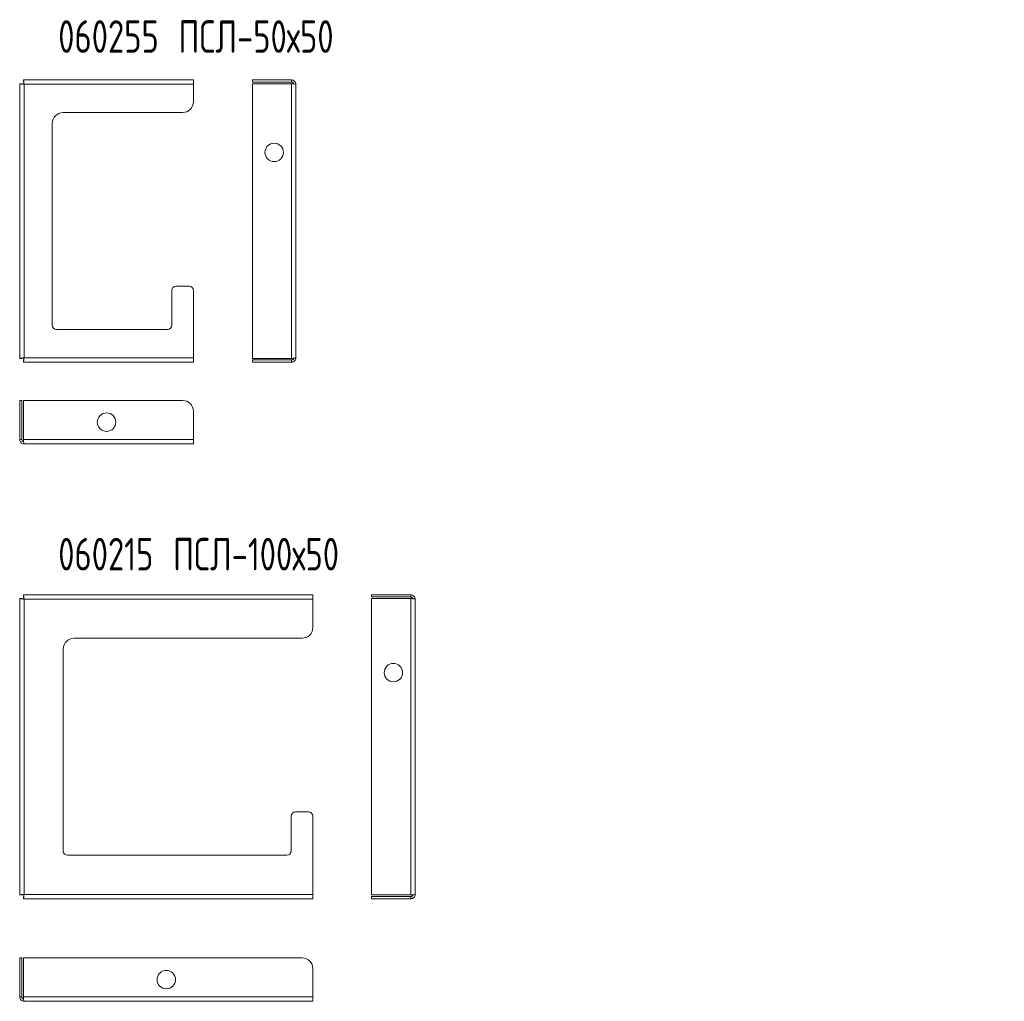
# Model space of a CAD drawing. Header units: millimetres. Extents: x -54 to 796, y -5 to 547.
# Tile 2 of 2: x 343 to 796, y 94 to 547. Entities that reach past the tile are written whole.
import ezdxf

# ---------------------------------------------------------------- set-up
doc = ezdxf.new("R2010")
doc.units = ezdxf.units.MM
doc.styles.add('SLDTEXTSTYLE4', font='TXT', dxfattribs={"width": 0.7, "bigfont": 'bigfont'})

msp = doc.modelspace()

# ---------------------------------------------------------------- linework, layer by layer
at = {"color": 7, "linetype": 'Continuous', "lineweight": 15}
for p, q in [((342.62, 517.16), (343.62, 517.16)), ((342.62, 517.16), (342.62, 390.58)), ((344.33, 518.87), (344.33, 517.87)), ((422.62, 518.87), (344.33, 518.87)), ((422.62, 518.87), (422.62, 516.87)), ((467.82, 518.87), (449.82, 518.87)), ((449.82, 518.87), (449.82, 517.87)), ((467.82, 517.87), (449.82, 517.87)), ((449.82, 517.16), (449.82, 390.58)), ((467.82, 517.16), (449.82, 517.16)), ((467.82, 518.87), (467.82, 517.87)), ((467.82, 517.16), (467.82, 390.58)), ((344.62, 516.87), (344.62, 390.87)), ((422.62, 516.87), (344.62, 516.87)), ((422.62, 508.87), (422.62, 516.87)), ((469.82, 516.87), (469.82, 390.87)), ((362.62, 503.87), (417.62, 503.87)), ((357.62, 405.87), (357.62, 498.87)), ((412.62, 421.87), (412.62, 405.87)), ((420.62, 423.87), (414.62, 423.87)), ((422.62, 390.87), (422.62, 421.87)), ((410.62, 403.87), (359.62, 403.87)), ((342.62, 390.58), (343.62, 390.58)), ((344.62, 390.87), (422.62, 390.87)), ((422.62, 390.87), (422.62, 388.87)), ((467.82, 390.58), (449.82, 390.58)), ((344.33, 388.87), (344.33, 389.87)), ((344.33, 388.87), (422.62, 388.87)), ((467.82, 389.87), (449.82, 389.87)), ((449.82, 388.87), (449.82, 389.87)), ((467.82, 388.87), (449.82, 388.87)), ((467.82, 388.87), (467.82, 389.87)), ((342.62, 371.23), (343.62, 371.23)), ((342.62, 353.23), (342.62, 371.23)), ((343.62, 353.23), (343.62, 371.23)), ((344.33, 353.23), (344.33, 371.23)), ((417.62, 371.23), (344.33, 371.23)), ((422.62, 353.23), (422.62, 366.23)), ((342.62, 353.23), (343.62, 353.23)), ((422.62, 353.23), (344.33, 353.23)), ((422.62, 351.23), (344.62, 351.23)), ((422.62, 353.23), (422.62, 351.23)), ((344.34, 281.7), (344.34, 280.7)), ((477.64, 281.7), (344.34, 281.7)), ((477.64, 281.7), (477.64, 279.7)), ((504.72, 281.7), (504.72, 280.7)), ((522.72, 281.7), (504.72, 281.7)), ((522.72, 281.7), (522.72, 280.7)), ((342.64, 279.99), (343.64, 279.99)), ((342.64, 279.99), (342.64, 143.41)), ((344.64, 279.7), (344.64, 143.7)), ((477.64, 279.7), (344.64, 279.7)), ((477.64, 266.7), (477.64, 279.7)), ((522.72, 280.7), (504.72, 280.7)), ((504.72, 279.99), (504.72, 143.41)), ((522.72, 279.99), (504.72, 279.99)), ((522.72, 279.99), (522.72, 143.41)), ((524.72, 279.7), (524.72, 143.7)), ((367.64, 261.7), (472.64, 261.7)), ((362.64, 163.7), (362.64, 256.7)), ((475.64, 181.7), (469.64, 181.7)), ((467.64, 179.7), (467.64, 163.7)), ((477.64, 143.7), (477.64, 179.7)), ((465.64, 161.7), (364.64, 161.7)), ((342.64, 143.41), (343.64, 143.41)), ((344.34, 141.7), (344.34, 142.7)), ((344.34, 141.7), (477.64, 141.7)), ((344.64, 143.7), (477.64, 143.7)), ((477.64, 143.7), (477.64, 141.7)), ((522.72, 143.41), (504.72, 143.41)), ((522.72, 142.7), (504.72, 142.7)), ((504.72, 141.7), (504.72, 142.7)), ((522.72, 141.7), (504.72, 141.7)), ((522.72, 141.7), (522.72, 142.7)), ((342.64, 114.43), (343.64, 114.43)), ((342.64, 96.43), (342.64, 114.43)), ((343.64, 96.43), (343.64, 114.43)), ((344.34, 96.43), (344.34, 114.43)), ((472.64, 114.43), (344.34, 114.43)), ((477.64, 96.43), (477.64, 109.43)), ((342.64, 96.43), (343.64, 96.43)), ((477.64, 96.43), (344.34, 96.43)), ((477.64, 96.43), (477.64, 94.43)), ((477.64, 94.43), (344.64, 94.43))]:
    msp.add_line(p, q, dxfattribs=at)
for centre in [(459.82, 485.51), (382.62, 361.23), (514.72, 245.85), (410.14, 104.43)]:
    msp.add_circle(centre, 4.25, dxfattribs=at)
for centre, radius, start, end in [((417.62, 508.87), 5, 270, 0), ((362.62, 498.87), 5, 90, 180), ((414.62, 421.87), 2, 90, 180), ((420.62, 421.87), 2, 0, 90), ((359.62, 405.87), 2, 180, 270), ((410.62, 405.87), 2, 270, 0), ((417.62, 366.23), 5, 0, 90), ((472.64, 266.7), 5, 270, 0), ((367.64, 256.7), 5, 90, 180), ((469.64, 179.7), 2, 90, 180), ((475.64, 179.7), 2, 0, 90), ((364.64, 163.7), 2, 180, 270), ((465.64, 163.7), 2, 270, 0), ((472.64, 109.43), 5, 0, 90)]:
    msp.add_arc(centre, radius, start, end, dxfattribs=at)
for points, knots in [([(342.62, 517.16), (342.62, 517.14), (342.67, 517.11), (342.87, 517.06), (343.02, 517.04), (343.39, 516.99), (343.61, 516.97), (344.1, 516.92), (344.36, 516.89), (344.62, 516.87)], [0, 0, 0, 0, 0.25, 0.25, 0.5, 0.5, 0.75, 0.75, 1, 1, 1, 1]), ([(343.62, 517.16), (343.62, 517.11), (343.73, 517.06), (344.1, 516.97), (344.36, 516.92), (344.62, 516.87)], [0, 0, 0, 0, 0.5, 0.5, 1, 1, 1, 1]), ([(344.62, 516.87), (344.6, 517.13), (344.57, 517.39), (344.52, 517.88), (344.5, 518.1), (344.45, 518.47), (344.43, 518.62), (344.38, 518.82), (344.35, 518.87), (344.33, 518.87)], [0, 0, 0, 0, 0.25, 0.25, 0.5, 0.5, 0.75, 0.75, 1, 1, 1, 1]), ([(344.62, 516.87), (344.57, 517.13), (344.52, 517.39), (344.43, 517.76), (344.38, 517.87), (344.33, 517.87)], [0, 0, 0, 0, 0.5, 0.5, 1, 1, 1, 1]), ([(469.82, 516.87), (469.82, 517.13), (469.77, 517.39), (469.57, 517.88), (469.42, 518.1), (469.05, 518.47), (468.83, 518.62), (468.35, 518.82), (468.08, 518.87), (467.82, 518.87)], [0, 0, 0, 0, 0.25, 0.25, 0.5, 0.5, 0.75, 0.75, 1, 1, 1, 1]), ([(468.78, 517.07), (468.77, 517.13), (468.75, 517.32), (468.54, 517.59), (468.22, 517.82), (467.95, 517.85), (467.82, 517.87)], [0, 0, 0, 0, 0.138817, 0.425881, 0.71294, 1, 1, 1, 1]), ([(467.82, 517.16), (468.08, 517.14), (468.35, 517.11), (468.83, 517.06), (469.05, 517.04), (469.42, 516.99), (469.57, 516.97), (469.77, 516.92), (469.82, 516.89), (469.82, 516.87)], [0, 0, 0, 0, 0.25, 0.25, 0.5, 0.5, 0.75, 0.75, 1, 1, 1, 1]), ([(344.62, 390.87), (344.36, 390.84), (344.1, 390.82), (343.61, 390.77), (343.39, 390.75), (343.02, 390.7), (342.87, 390.67), (342.67, 390.62), (342.62, 390.6), (342.62, 390.58)], [0, 0, 0, 0, 0.25, 0.25, 0.5, 0.5, 0.75, 0.75, 1, 1, 1, 1]), ([(344.62, 390.87), (344.36, 390.82), (344.1, 390.77), (343.73, 390.67), (343.62, 390.62), (343.62, 390.58)], [0, 0, 0, 0, 0.5, 0.5, 1, 1, 1, 1]), ([(344.33, 388.87), (344.35, 388.87), (344.38, 388.92), (344.43, 389.12), (344.45, 389.27), (344.5, 389.64), (344.52, 389.86), (344.57, 390.34), (344.6, 390.61), (344.62, 390.87)], [0, 0, 0, 0, 0.25, 0.25, 0.5, 0.5, 0.75, 0.75, 1, 1, 1, 1]), ([(344.33, 389.87), (344.38, 389.87), (344.43, 389.98), (344.52, 390.35), (344.57, 390.61), (344.62, 390.87)], [0, 0, 0, 0, 0.5, 0.5, 1, 1, 1, 1]), ([(469.82, 390.87), (469.82, 390.84), (469.77, 390.82), (469.57, 390.77), (469.42, 390.75), (469.05, 390.7), (468.83, 390.67), (468.35, 390.62), (468.08, 390.6), (467.82, 390.58)], [0, 0, 0, 0, 0.25, 0.25, 0.5, 0.5, 0.75, 0.75, 1, 1, 1, 1]), ([(467.82, 388.87), (468.08, 388.87), (468.35, 388.92), (468.83, 389.12), (469.05, 389.27), (469.42, 389.64), (469.57, 389.86), (469.77, 390.34), (469.82, 390.61), (469.82, 390.87)], [0, 0, 0, 0, 0.25, 0.25, 0.5, 0.5, 0.75, 0.75, 1, 1, 1, 1]), ([(467.82, 389.87), (467.95, 389.88), (468.22, 389.91), (468.54, 390.15), (468.75, 390.41), (468.77, 390.61), (468.78, 390.67)], [0, 0, 0, 0, 0.287061, 0.574123, 0.861184, 1, 1, 1, 1]), ([(342.62, 353.23), (342.62, 352.96), (342.67, 352.7), (342.87, 352.22), (343.02, 352), (343.39, 351.63), (343.61, 351.48), (344.1, 351.28), (344.36, 351.23), (344.62, 351.23)], [0, 0, 0, 0, 0.25, 0.25, 0.5, 0.5, 0.75, 0.75, 1, 1, 1, 1]), ([(343.62, 353.23), (343.64, 353.09), (343.67, 352.83), (343.9, 352.51), (344.17, 352.3), (344.36, 352.27), (344.42, 352.27)], [0, 0, 0, 0, 0.287062, 0.574123, 0.861183, 1, 1, 1, 1]), ([(344.62, 351.23), (344.6, 351.23), (344.57, 351.28), (344.52, 351.48), (344.5, 351.63), (344.45, 352), (344.43, 352.22), (344.38, 352.7), (344.35, 352.96), (344.33, 353.23)], [0, 0, 0, 0, 0.25, 0.25, 0.5, 0.5, 0.75, 0.75, 1, 1, 1, 1]), ([(344.64, 279.7), (344.61, 279.96), (344.59, 280.22), (344.54, 280.71), (344.51, 280.93), (344.46, 281.3), (344.44, 281.45), (344.39, 281.65), (344.37, 281.7), (344.34, 281.7)], [0, 0, 0, 0, 0.25, 0.25, 0.5, 0.5, 0.75, 0.75, 1, 1, 1, 1]), ([(524.72, 279.7), (524.72, 279.96), (524.67, 280.22), (524.47, 280.71), (524.32, 280.93), (523.95, 281.3), (523.73, 281.45), (523.24, 281.65), (522.98, 281.7), (522.72, 281.7)], [0, 0, 0, 0, 0.25, 0.25, 0.5, 0.5, 0.75, 0.75, 1, 1, 1, 1]), ([(342.64, 279.99), (342.64, 279.97), (342.69, 279.94), (342.89, 279.89), (343.04, 279.87), (343.41, 279.82), (343.63, 279.8), (344.11, 279.75), (344.37, 279.72), (344.64, 279.7)], [0, 0, 0, 0, 0.25, 0.25, 0.5, 0.5, 0.75, 0.75, 1, 1, 1, 1]), ([(343.64, 279.99), (343.64, 279.94), (343.74, 279.89), (344.11, 279.8), (344.37, 279.75), (344.64, 279.7)], [0, 0, 0, 0, 0.5, 0.5, 1, 1, 1, 1]), ([(344.64, 279.7), (344.59, 279.96), (344.54, 280.22), (344.44, 280.59), (344.39, 280.7), (344.34, 280.7)], [0, 0, 0, 0, 0.5, 0.5, 1, 1, 1, 1]), ([(523.68, 279.9), (523.67, 279.96), (523.64, 280.15), (523.44, 280.42), (523.11, 280.65), (522.85, 280.68), (522.72, 280.7)], [0, 0, 0, 0, 0.138817, 0.425873, 0.712939, 1, 1, 1, 1]), ([(522.72, 279.99), (522.98, 279.97), (523.24, 279.94), (523.73, 279.89), (523.95, 279.87), (524.32, 279.82), (524.47, 279.8), (524.67, 279.75), (524.72, 279.72), (524.72, 279.7)], [0, 0, 0, 0, 0.25, 0.25, 0.5, 0.5, 0.75, 0.75, 1, 1, 1, 1]), ([(344.64, 143.7), (344.37, 143.67), (344.11, 143.65), (343.63, 143.6), (343.41, 143.58), (343.04, 143.53), (342.89, 143.5), (342.69, 143.45), (342.64, 143.43), (342.64, 143.41)], [0, 0, 0, 0, 0.25, 0.25, 0.5, 0.5, 0.75, 0.75, 1, 1, 1, 1]), ([(344.64, 143.7), (344.37, 143.65), (344.11, 143.6), (343.74, 143.5), (343.64, 143.45), (343.64, 143.41)], [0, 0, 0, 0, 0.5, 0.5, 1, 1, 1, 1]), ([(344.34, 141.7), (344.37, 141.7), (344.39, 141.75), (344.44, 141.95), (344.46, 142.1), (344.51, 142.47), (344.54, 142.69), (344.59, 143.18), (344.61, 143.44), (344.64, 143.7)], [0, 0, 0, 0, 0.25, 0.25, 0.5, 0.5, 0.75, 0.75, 1, 1, 1, 1]), ([(344.34, 142.7), (344.39, 142.7), (344.44, 142.81), (344.54, 143.18), (344.59, 143.44), (344.64, 143.7)], [0, 0, 0, 0, 0.5, 0.5, 1, 1, 1, 1]), ([(524.72, 143.7), (524.72, 143.67), (524.67, 143.65), (524.47, 143.6), (524.32, 143.58), (523.95, 143.53), (523.73, 143.5), (523.24, 143.45), (522.98, 143.43), (522.72, 143.41)], [0, 0, 0, 0, 0.25, 0.25, 0.5, 0.5, 0.75, 0.75, 1, 1, 1, 1]), ([(522.72, 141.7), (522.98, 141.7), (523.24, 141.75), (523.73, 141.95), (523.95, 142.1), (524.32, 142.47), (524.47, 142.69), (524.67, 143.18), (524.72, 143.44), (524.72, 143.7)], [0, 0, 0, 0, 0.25, 0.25, 0.5, 0.5, 0.75, 0.75, 1, 1, 1, 1]), ([(522.72, 142.7), (522.85, 142.71), (523.11, 142.74), (523.44, 142.98), (523.64, 143.25), (523.67, 143.44), (523.68, 143.5)], [0, 0, 0, 0, 0.287061, 0.574123, 0.861184, 1, 1, 1, 1]), ([(342.64, 96.43), (342.64, 96.17), (342.69, 95.91), (342.89, 95.42), (343.04, 95.2), (343.41, 94.83), (343.63, 94.68), (344.11, 94.48), (344.37, 94.43), (344.64, 94.43)], [0, 0, 0, 0, 0.25, 0.25, 0.5, 0.5, 0.75, 0.75, 1, 1, 1, 1]), ([(343.64, 96.43), (343.65, 96.3), (343.68, 96.04), (343.91, 95.71), (344.18, 95.51), (344.37, 95.48), (344.44, 95.47)], [0, 0, 0, 0, 0.287062, 0.574123, 0.861185, 1, 1, 1, 1]), ([(344.64, 94.43), (344.61, 94.43), (344.59, 94.48), (344.54, 94.68), (344.51, 94.83), (344.46, 95.2), (344.44, 95.42), (344.39, 95.91), (344.37, 96.17), (344.34, 96.43)], [0, 0, 0, 0, 0.25, 0.25, 0.5, 0.5, 0.75, 0.75, 1, 1, 1, 1])]:
    msp.add_open_spline(points, degree=3, knots=knots, dxfattribs=at)

# ---------------------------------------------------------------- texts
at = {"color": 7, "linetype": 'Continuous', "lineweight": 0, "char_height": 15, "attachment_point": 1, "style": 'SLDTEXTSTYLE4'}
for s, insert in [('060255 \\M+18450\\M+18452\\M+1844C-50\\M+1848750', (360.37, 546.37)), ('060215 \\M+18450\\M+18452\\M+1844C-100\\M+1848750', (360.37, 307.91))]:
    msp.add_mtext(s, dxfattribs=dict(at, insert=insert))

doc.saveas('drawing.dxf')
